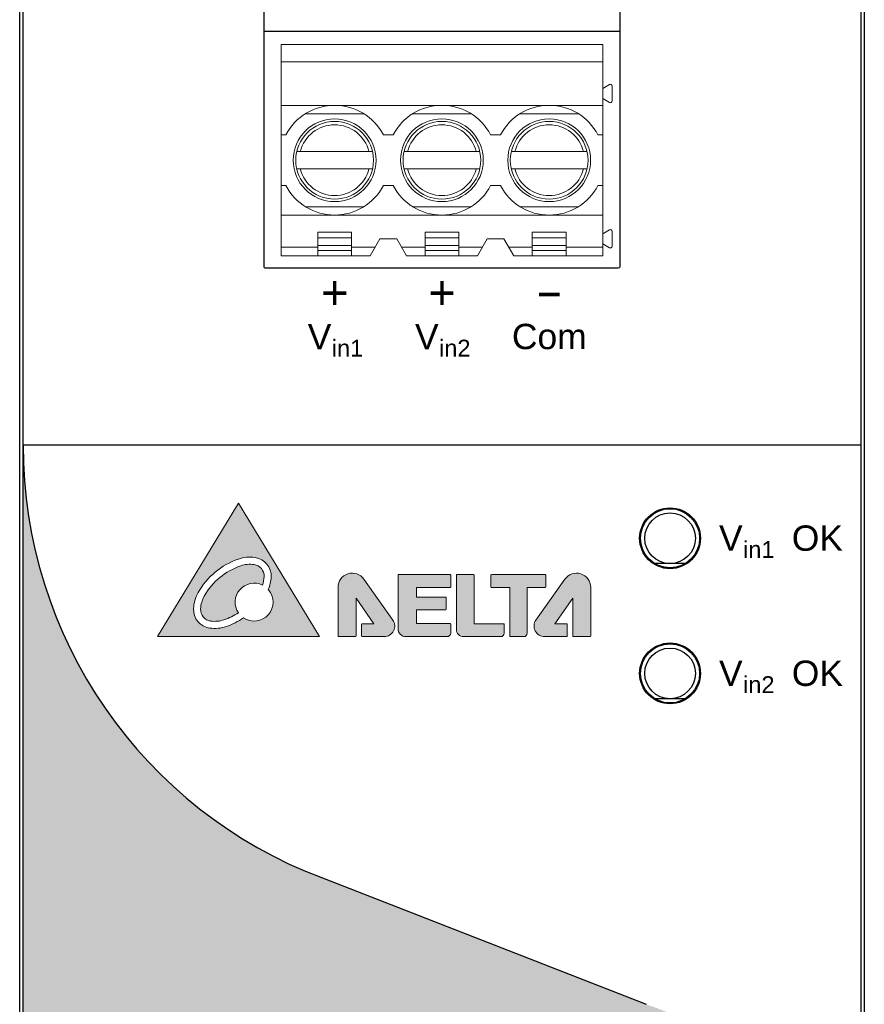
# Model space of a CAD drawing. Header units: millimetres. Extents: x 0 to 420, y 0 to 297.
# Tile 7 of 8: x 311 to 361, y 138 to 197. Entities that reach past the tile are written whole.
import ezdxf
from ezdxf.enums import TextEntityAlignment as Align

# ---------------------------------------------------------------- set-up
doc = ezdxf.new("R2010")
doc.units = ezdxf.units.MM
doc.layers.get('0').update_dxf_attribs({"linetype": 'CONTINUOUS', "lineweight": 13})
doc.layers.add('Dim', color=2, linetype='CONTINUOUS', lineweight=9)
doc.styles.add('arial', font='arial.ttf', dxfattribs={"height": 5})

# ---------------------------------------------------------------- blocks, each defined once
blk = doc.blocks.new('3p')
at = {"layer": 'Dim', "color": 7}
for p, q in [((-9.525000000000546, -5.65000000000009), (-9.525000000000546, 6.849999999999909)), ((-9.525000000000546, 6.849999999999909), (9.524999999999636, 6.849999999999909)), ((9.524999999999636, -5.65000000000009), (9.524999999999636, 6.849999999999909)), ((-9.525000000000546, 5.824904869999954), (9.524999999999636, 5.824904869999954)), ((9.524999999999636, 4.25), (9.924999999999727, 4.480940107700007)), ((10.07499999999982, 3.505662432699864), (10.07499999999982, 4.394337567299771)), ((9.924999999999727, 3.419059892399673), (9.524999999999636, 3.649999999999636)), ((-9.525000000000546, 3.25), (9.524999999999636, 3.25)), ((-4.617949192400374, 2.75), (-8.082050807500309, 2.75)), ((1.732050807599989, 2.75), (-1.732050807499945, 2.75)), ((8.082050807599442, 2.75), (4.617949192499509, 2.75)), ((-9.233140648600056, 1.5), (-9.525000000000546, 1.5)), ((-2.883140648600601, 1.5), (-3.466859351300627, 1.5)), ((3.466859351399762, 1.5), (2.883140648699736, 1.5)), ((9.524999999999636, 1.5), (9.233140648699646, 1.5)), ((-4.119735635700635, 0.5100000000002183), (-8.580133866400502, 0.5100000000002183)), ((2.230264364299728, 0.5100000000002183), (-2.230133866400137, 0.5100000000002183)), ((4.119866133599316, 0.5100000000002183), (8.580264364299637, 0.5100000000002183)), ((-8.580264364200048, -0.5100000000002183), (-4.119866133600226, -0.5100000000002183)), ((-2.230264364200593, -0.5100000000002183), (2.230133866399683, -0.5100000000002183)), ((8.580133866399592, -0.5100000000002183), (4.11973563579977, -0.5100000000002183)), ((-9.525000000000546, -1.5), (-9.233140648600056, -1.5)), ((-3.466859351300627, -1.5), (-2.883140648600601, -1.5)), ((2.883140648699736, -1.5), (3.466859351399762, -1.5)), ((9.233140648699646, -1.5), (9.524999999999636, -1.5)), ((-8.082050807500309, -2.75), (-4.617949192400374, -2.75)), ((-1.732050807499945, -2.75), (1.732050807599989, -2.75)), ((4.617949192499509, -2.75), (8.082050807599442, -2.75)), ((-9.525000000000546, -3.25), (9.524999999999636, -3.25)), ((-7.350000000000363, -5.65000000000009), (-7.350000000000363, -4.25)), ((-7.350000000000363, -4.25), (-5.350000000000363, -4.25)), ((-5.350000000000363, -4.600000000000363), (-7.350000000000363, -4.600000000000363)), ((-5.350000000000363, -4.25), (-5.350000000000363, -5.65000000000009)), ((-3.675000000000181, -4.65000000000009), (-4.252350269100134, -5.65000000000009)), ((-3.675000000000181, -4.65000000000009), (-2.675000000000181, -4.65000000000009)), ((-2.097649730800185, -5.65000000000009), (-2.675000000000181, -4.65000000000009)), ((-1, -5.65000000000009), (-1, -4.25)), ((-1, -4.25), (1, -4.25)), ((1, -4.600000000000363), (-1, -4.600000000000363)), ((1, -4.25), (1, -5.65000000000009)), ((2.09764973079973, -5.65000000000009), (2.674999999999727, -4.65000000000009)), ((2.674999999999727, -4.65000000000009), (3.674999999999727, -4.65000000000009)), ((4.252350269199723, -5.65000000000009), (3.674999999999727, -4.65000000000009)), ((5.349999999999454, -5.65000000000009), (5.349999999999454, -4.25)), ((5.349999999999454, -4.25), (7.349999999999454, -4.25)), ((5.349999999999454, -4.600000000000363), (7.349999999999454, -4.600000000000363)), ((7.349999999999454, -4.25), (7.349999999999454, -5.65000000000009)), ((9.524999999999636, -4.350000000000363), (9.924999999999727, -4.119059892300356)), ((10.07499999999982, -5.094337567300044), (10.07499999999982, -4.205662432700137)), ((-9.525000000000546, -5.15000000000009), (-7.350000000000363, -5.15000000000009)), ((-5.350000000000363, -5.050000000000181), (-7.350000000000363, -5.050000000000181)), ((-5.350000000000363, -5.15000000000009), (-3.963675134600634, -5.15000000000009)), ((-2.386324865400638, -5.15000000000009), (-1, -5.15000000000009)), ((1, -5.050000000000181), (-1, -5.050000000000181)), ((1, -5.15000000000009), (2.386324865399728, -5.15000000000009)), ((3.963675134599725, -5.15000000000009), (5.349999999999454, -5.15000000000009)), ((5.349999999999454, -5.050000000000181), (7.349999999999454, -5.050000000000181)), ((7.349999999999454, -5.15000000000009), (9.524999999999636, -5.15000000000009)), ((9.924999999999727, -5.180940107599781), (9.524999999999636, -4.949999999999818)), ((-4.252350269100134, -5.65000000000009), (-9.525000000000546, -5.65000000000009)), ((-5.350000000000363, -5.350000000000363), (-7.350000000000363, -5.350000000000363)), ((2.09764973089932, -5.65000000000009), (-2.097649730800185, -5.65000000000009)), ((1, -5.350000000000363), (-1, -5.350000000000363)), ((4.252350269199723, -5.65000000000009), (9.524999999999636, -5.65000000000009)), ((5.349999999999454, -5.350000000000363), (7.349999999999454, -5.350000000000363))]:
    blk.add_line(p, q, dxfattribs=at)
for centre, radius in [((-6.350000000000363, 0), 2.45), ((0, 0), 2.45), ((6.349999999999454, 0), 2.45), ((-6.350000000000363, 0), 2.299999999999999), ((0, 0), 2.299999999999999), ((6.349999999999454, 0), 2.299999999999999)]:
    blk.add_circle(centre, radius, dxfattribs=at)
for centre, radius, start, end in [((9.974999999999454, 4.394337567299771), 0.1, 0, 119.9999999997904), ((9.974999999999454, 3.505662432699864), 0.1, 240.0000000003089, 0), ((-6.350000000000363, 0), 3.25, 27.48642625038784, 152.5135737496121), ((0, 0), 3.25, 27.48642625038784, 152.5135737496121), ((6.349999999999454, 0), 3.25, 27.48642625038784, 152.5135737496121), ((-6.350000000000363, 0), 2.094999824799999, 14.08946956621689, 165.9105308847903), ((0, 0), 2.094999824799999, 14.08946956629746, 165.9105308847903), ((6.349999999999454, 0), 2.094999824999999, 14.08946956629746, 165.9105308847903), ((-6.350000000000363, 0), 2.094999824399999, 194.0894695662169, 345.9105304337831), ((0, 0), 2.094999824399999, 194.0894695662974, 345.9105304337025), ((6.349999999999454, 0), 2.094999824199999, 194.0894695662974, 345.9105304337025), ((-6.350000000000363, 0), 3.25, 207.4864262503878, 332.5135737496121), ((0, 0), 3.25, 207.4864262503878, 332.5135737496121), ((6.349999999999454, 0), 3.25, 207.4864262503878, 332.5135737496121), ((9.974999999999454, -4.205662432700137), 0.1, 0, 119.9999999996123), ((9.974999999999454, -5.094337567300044), 0.1, 240.0000000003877, 0)]:
    blk.add_arc(centre, radius, start, end, dxfattribs=at)

msp = doc.modelspace()

# ---------------------------------------------------------------- hatches: boundary and pattern name
at = {"ltscale": 5}
h = msp.add_hatch(color=18, dxfattribs=at)
h.paths.add_polyline_path([(348.138101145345, 138.4080672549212), (328.9677809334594, 145.8863927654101, -0.3119421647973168), (311.2499999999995, 171.5220753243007), (311.2499999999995, 90.68026397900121, 0.4142135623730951), (312.2499999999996, 89.68026397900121), (359.8499999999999, 89.68026397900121, 0.4142135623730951), (360.8499999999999, 90.68026397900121), (360.8499999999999, 125.4481900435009, 0.2382968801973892)])
h.paths.add_polyline_path([(349.7549999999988, 116.7802639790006), (349.7549999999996, 97.78026397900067), (322.3449999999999, 97.7802639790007), (322.3449999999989, 116.7802639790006)], flags=16)
h = msp.add_hatch(color=256)
edge = h.paths.add_edge_path(flags=16)
edge.add_arc((324.8277576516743, 163.7585846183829), 1.111940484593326, 357.4529575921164, 442.0094395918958)
edge.add_arc((324.68750222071, 162.7594209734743), 2.120900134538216, 82.0094395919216, 108.888786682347)
edge.add_arc((325.4144467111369, 160.6348331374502), 4.366411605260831, 108.888786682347, 150.5736105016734)
edge.add_arc((323.4586340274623, 161.7380640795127), 2.120900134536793, 150.5736105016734, 177.4529575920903)
edge.add_arc((322.45067115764, 161.7829018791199), 1.111940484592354, 177.4529575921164, 262.0094395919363)
edge.add_arc((322.5909265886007, 162.7820655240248), 2.120900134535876, 262.0094395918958, 288.8887866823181)
edge.add_arc((321.8639820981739, 164.9066533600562), 4.366411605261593, 288.8887866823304, 303.9403117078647)
edge.add_arc((324.9236792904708, 162.2194092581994), 1.123062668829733, 236.3810211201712, 401.3695137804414)
edge.add_arc((323.8197947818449, 163.8034224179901), 2.120900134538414, 336.6160173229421, 357.4529575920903)
edge = h.paths.add_edge_path(flags=0)
edge.add_arc((324.8277576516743, 163.7585846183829), 0.6925457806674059, 357.4529575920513, 442.0094395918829)
edge.add_arc((324.68750222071, 162.7594209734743), 1.701505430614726, 82.00943959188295, 108.8887866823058)
edge.add_arc((325.4144467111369, 160.6348331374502), 3.947016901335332, 108.8887866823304, 150.5736105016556)
edge.add_arc((323.4586340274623, 161.7380640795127), 1.701505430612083, 150.5736105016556, 177.4529575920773)
edge.add_arc((322.45067115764, 161.7829018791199), 0.6925457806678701, 177.4529575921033, 262.0094395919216)
edge.add_arc((322.5909265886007, 162.7820655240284), 1.701505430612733, 262.0094395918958, 288.8887866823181)
edge.add_arc((321.8639820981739, 164.9066533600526), 3.947016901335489, 288.8887866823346, 302.7061557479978)
edge.add_arc((324.9236792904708, 162.2194092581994), 1.123062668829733, 63.7419992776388, 214.3685162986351, ccw=False)
edge.add_arc((323.8197947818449, 163.8034224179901), 1.701505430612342, 340.1830411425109, 357.4529575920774)
h.paths.add_polyline_path([(328.7905845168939, 160.1742675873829), (324.0084704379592, 168.0742675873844), (319.202411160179, 160.1742675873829)])
h = msp.add_hatch(color=256)
edge = h.paths.add_edge_path()
edge.add_arc((333.4882667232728, 163.820308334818), 0.0427723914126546, 89.9999999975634, 179.9999999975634, ccw=False)
edge.add_line((333.4882667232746, 163.8630807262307), (336.5232234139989, 163.8630807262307))
edge.add_arc((336.5232234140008, 163.820308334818), 0.0427723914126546, 2.4365931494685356e-09, 90.0000000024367, ccw=False)
edge.add_line((336.5659958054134, 163.8203083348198), (336.5659958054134, 163.1258290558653))
edge.add_arc((336.5232234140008, 163.1258290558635), 0.0427723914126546, -89.9999999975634, 2.4365931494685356e-09, ccw=False)
edge.add_line((336.5232234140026, 163.0830566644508), (334.5324958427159, 163.0830566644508))
edge.add_line((334.5324958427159, 163.0830566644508), (334.5324958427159, 162.5206023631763))
edge.add_line((334.5324958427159, 162.5206023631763), (336.247964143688, 162.5206023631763))
edge.add_arc((336.247964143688, 162.4778299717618), 0.0427723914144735, 0, 90, ccw=False)
edge.add_line((336.2907365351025, 162.4778299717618), (336.2907365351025, 161.7959495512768))
edge.add_arc((336.247964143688, 161.7959495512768), 0.0427723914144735, -90, 0, ccw=False)
edge.add_line((336.247964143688, 161.7531771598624), (334.5324958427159, 161.7531771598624))
edge.add_line((334.5324958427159, 161.7531771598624), (334.5324958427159, 160.9478817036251))
edge.add_line((334.5324958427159, 160.9478817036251), (336.5232234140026, 160.9478817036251))
edge.add_arc((336.5232234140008, 160.9051093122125), 0.0427723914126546, -2.4365931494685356e-09, 89.9999999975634, ccw=False)
edge.add_line((336.5659958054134, 160.9051093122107), (336.5659958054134, 160.3875975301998))
edge.add_arc((336.3526658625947, 160.3875975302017), 0.2133299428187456, 269.9999999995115, 359.9999999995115, ccw=False)
edge.add_line((336.3526658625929, 160.1742675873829), (333.9159906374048, 160.1742675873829))
edge.add_arc((333.9159906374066, 160.6447638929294), 0.4704963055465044, 179.999999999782, 269.9999999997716, ccw=False)
edge.add_line((333.4454943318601, 160.6447638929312), (333.4454943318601, 163.8203083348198))
edge = h.paths.add_edge_path()
edge.add_line((342.1940753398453, 163.8119090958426), (342.1940753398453, 163.1242081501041))
edge.add_arc((342.1513029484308, 163.1242081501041), 0.0427723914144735, -90, 0, ccw=False)
edge.add_line((342.1513029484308, 163.0814357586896), (341.0986377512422, 163.0814357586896))
edge.add_line((341.0986377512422, 163.0814357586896), (341.0986377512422, 160.3875975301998))
edge.add_arc((340.8853078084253, 160.3875975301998), 0.2133299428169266, -90, 0, ccw=False)
edge.add_line((340.8853078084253, 160.1742675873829), (340.1011570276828, 160.1742675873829))
edge.add_arc((340.1011570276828, 160.2170399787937), 0.0427723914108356, 180, 270, ccw=False)
edge.add_line((340.058384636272, 160.2170399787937), (340.058384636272, 163.0814357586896))
edge.add_line((340.058384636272, 163.0814357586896), (338.9931942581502, 163.0814357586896))
edge.add_arc((338.993194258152, 163.1242081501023), 0.0427723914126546, 179.9999999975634, 269.99999999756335, ccw=False)
edge.add_line((338.9504218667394, 163.1242081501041), (338.9504218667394, 163.8119090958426))
edge.add_arc((338.993194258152, 163.8119090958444), 0.0427723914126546, 90.0000000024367, 180.0000000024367, ccw=False)
edge.add_line((338.9931942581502, 163.854681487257), (342.1513029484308, 163.854681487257))
edge.add_arc((342.1513029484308, 163.8119090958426), 0.0427723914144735, 0, 90, ccw=False)
edge = h.paths.add_edge_path()
edge.add_line((339.7345718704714, 160.3875975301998), (339.7345718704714, 160.8968574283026))
edge.add_arc((339.691799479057, 160.8968574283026), 0.0427723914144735, 0, 90)
edge.add_line((339.691799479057, 160.9396298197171), (337.9487757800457, 160.9396298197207))
edge.add_line((337.9487757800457, 160.9396298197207), (337.9487757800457, 163.8175822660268))
edge.add_arc((337.9060033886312, 163.8175822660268), 0.0427723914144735, 0, 90)
edge.add_line((337.9060033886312, 163.8603546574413), (336.9431905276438, 163.8603546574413))
edge.add_arc((336.9431905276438, 163.8175822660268), 0.0427723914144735, 90, 180)
edge.add_line((336.9004181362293, 163.8175822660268), (336.9004181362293, 160.6149408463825))
edge.add_arc((337.3410913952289, 160.6149408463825), 0.4406732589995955, 180, 270)
edge.add_line((337.3410913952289, 160.1742675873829), (339.5212419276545, 160.1742675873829))
edge.add_arc((339.5212419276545, 160.3875975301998), 0.2133299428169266, 270, 360)
edge = h.paths.add_edge_path()
edge.add_line((343.4633182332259, 160.8967100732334), (343.4633182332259, 160.2170399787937))
edge.add_arc((343.4205458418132, 160.2170399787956), 0.0427723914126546, 269.99999999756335, 359.9999999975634, ccw=False)
edge.add_line((343.4205458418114, 160.1742675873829), (342.1238147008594, 160.1742675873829))
edge.add_arc((342.1238147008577, 160.7981937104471), 0.6239261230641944, 144.7268804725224, 270.0000000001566, ccw=False)
edge.add_line((341.6144360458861, 161.1584952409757), (343.3259229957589, 163.5781211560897))
edge.add_arc((344.0126627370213, 163.092365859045), 0.8411716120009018, -9.680434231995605e-11, 144.7268804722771, ccw=False)
edge.add_line((344.8538343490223, 163.0923658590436), (344.8538343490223, 160.2170399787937))
edge.add_arc((344.8110619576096, 160.2170399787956), 0.0427723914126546, 269.99999999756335, 359.9999999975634, ccw=False)
edge.add_line((344.8110619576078, 160.1742675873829), (343.829240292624, 160.1742675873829))
edge.add_arc((343.8292402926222, 160.2170399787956), 0.0427723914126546, 180.0000000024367, 270.00000000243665, ccw=False)
edge.add_line((343.7864679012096, 160.2170399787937), (343.7864679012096, 162.4497245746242))
edge.add_line((343.7864679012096, 162.4497245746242), (342.7363419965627, 160.9394824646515))
edge.add_line((342.7363419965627, 160.9394824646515), (343.4205458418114, 160.9394824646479))
edge.add_arc((343.4205458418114, 160.8967100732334), 0.0427723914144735, 0, 90, ccw=False)
edge = h.paths.add_edge_path()
edge.add_line((331.286189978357, 160.8967100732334), (331.286189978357, 160.2170399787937))
edge.add_arc((331.3289623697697, 160.2170399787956), 0.0427723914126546, 180.0000000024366, 270.0000000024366)
edge.add_line((331.3289623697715, 160.1742675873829), (332.6256935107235, 160.1742675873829))
edge.add_arc((332.6256935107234, 160.7981937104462), 0.6239261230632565, 270.0000000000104, 395.2731195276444)
edge.add_line((333.1350721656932, 161.1584952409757), (331.423585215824, 163.5781211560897))
edge.add_arc((330.7368454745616, 163.092365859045), 0.8411716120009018, 35.27311952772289, 180.0000000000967)
edge.add_line((329.8956738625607, 163.0923658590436), (329.8956738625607, 160.2170399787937))
edge.add_arc((329.9384462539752, 160.2170399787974), 0.0427723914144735, 180.0000000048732, 270.0000000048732)
edge.add_line((329.9384462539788, 160.1742675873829), (330.9202679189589, 160.1742675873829))
edge.add_arc((330.9202679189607, 160.2170399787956), 0.0427723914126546, 269.9999999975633, 359.9999999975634)
edge.add_line((330.9630403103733, 160.2170399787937), (330.9630403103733, 162.4497245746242))
edge.add_line((330.9630403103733, 162.4497245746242), (332.0131662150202, 160.9394824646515))
edge.add_line((332.0131662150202, 160.9394824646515), (331.3289623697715, 160.9394824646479))
edge.add_arc((331.3289623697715, 160.8967100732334), 0.0427723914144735, 90, 180)
edge = h.paths.add_edge_path(flags=16)
edge.add_spline(control_points=[(329.9403224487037, 160.1766252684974), (329.9403224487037, 160.1766252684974), (330.9185390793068, 160.1766252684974), (330.9185390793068, 160.1766252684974)], knot_values=[13, 13, 13, 13, 14, 14, 14, 14], degree=3, periodic=0)

# ---------------------------------------------------------------- linework, layer by layer
at = {"lineweight": 30}
for p, q in [((346.579999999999, 196.008121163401), (325.5199999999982, 196.008121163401)), ((328.9677809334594, 145.8863927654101), (348.138101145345, 138.4080672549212))]:
    msp.add_line(p, q, dxfattribs=at)
at = {"linetype": 'Continuous', "lineweight": 30, "ltscale": 5}
msp.add_line((311.2499999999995, 171.5220753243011), (360.8499999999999, 171.5220753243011), dxfattribs=at)
at = {"linetype": 'Continuous', "lineweight": 30}
for p, q in [((350.4352340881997, 164.5000000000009), (348.6647659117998, 164.5000000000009)), ((350.4352340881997, 156.5000000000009), (348.6647659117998, 156.5000000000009))]:
    msp.add_line(p, q, dxfattribs=at)
at = {"color": 7, "linetype": 'Continuous', "lineweight": 30}
msp.add_lwpolyline([(311.0499999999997, 88.00000000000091), (311.0499999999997, 209.0000000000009), (361.0499999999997, 209.0000000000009), (361.0499999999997, 88.00000000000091)], close=True, dxfattribs=at)
at = {"lineweight": 30}
for points in [[(312.2499999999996, 207.3198000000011), (359.8499999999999, 207.3198000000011, -0.4142135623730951), (360.8499999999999, 206.3198000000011), (360.8499999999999, 90.68026397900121, -0.4142135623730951), (359.8499999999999, 89.68026397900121), (312.2499999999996, 89.68026397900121, -0.4142135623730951), (311.2499999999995, 90.68026397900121), (311.2499999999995, 206.3198000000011, -0.4142135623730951)], [(325.5199999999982, 200.8802639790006, -0.4142135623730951), (325.6199999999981, 200.9802639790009), (346.4799999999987, 200.9802639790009, -0.4142135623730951), (346.579999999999, 200.8802639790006), (346.579999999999, 182.0802639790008, -0.4142135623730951), (346.4799999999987, 181.9802639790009), (325.6199999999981, 181.9802639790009, -0.4142135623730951), (325.5199999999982, 182.0802639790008)]]:
    msp.add_lwpolyline(points, format="xyb", close=True, dxfattribs=at)
msp.add_lwpolyline([(319.202411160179, 160.1742675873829), (328.7905845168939, 160.1742675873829), (324.0084704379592, 168.0742675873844)], close=True)
for points in [[(331.286189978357, 160.8967100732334), (331.286189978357, 160.2170399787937, 0.4142135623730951), (331.3289623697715, 160.1742675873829), (332.6256935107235, 160.1742675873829, 0.6084466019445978), (333.1350721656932, 161.1584952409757), (331.423585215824, 163.5781211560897, 0.7313995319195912), (329.8956738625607, 163.0923658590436), (329.8956738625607, 160.2170399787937, 0.4142135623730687), (329.9384462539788, 160.1742675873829), (330.9202679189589, 160.1742675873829, 0.4142135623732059), (330.9630403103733, 160.2170399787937), (330.9630403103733, 162.4497245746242), (332.0131662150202, 160.9394824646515), (331.3289623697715, 160.9394824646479, 0.414213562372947)], [(333.4454943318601, 163.8203083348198, -0.4142135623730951), (333.4882667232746, 163.8630807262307), (336.5232234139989, 163.8630807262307, -0.4142135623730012), (336.5659958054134, 163.8203083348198), (336.5659958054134, 163.1258290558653, -0.4142135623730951), (336.5232234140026, 163.0830566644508), (334.5324958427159, 163.0830566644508), (334.5324958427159, 162.5206023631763), (336.247964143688, 162.5206023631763, -0.4142135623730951), (336.2907365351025, 162.4778299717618), (336.2907365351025, 161.7959495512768, -0.4142135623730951), (336.247964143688, 161.7531771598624), (334.5324958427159, 161.7531771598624), (334.5324958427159, 160.9478817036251), (336.5232234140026, 160.9478817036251, -0.414213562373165), (336.5659958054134, 160.9051093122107), (336.5659958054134, 160.3875975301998, -0.4142135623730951), (336.3526658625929, 160.1742675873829), (333.9159906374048, 160.1742675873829, -0.4142135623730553), (333.4454943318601, 160.6447638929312)], [(339.7345718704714, 160.3875975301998), (339.7345718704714, 160.8968574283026, 0.4142135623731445), (339.691799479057, 160.9396298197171), (337.9487757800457, 160.9396298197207), (337.9487757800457, 163.8175822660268, 0.4142135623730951), (337.9060033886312, 163.8603546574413), (336.9431905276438, 163.8603546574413, 0.4142135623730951), (336.9004181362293, 163.8175822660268), (336.9004181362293, 160.6149408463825, 0.4142135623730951), (337.3410913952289, 160.1742675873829), (339.5212419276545, 160.1742675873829, 0.4142135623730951)], [(342.1940753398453, 163.8119090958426), (342.1940753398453, 163.1242081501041, -0.4142135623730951), (342.1513029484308, 163.0814357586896), (341.0986377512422, 163.0814357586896), (341.0986377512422, 160.3875975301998, -0.4142135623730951), (340.8853078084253, 160.1742675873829), (340.1011570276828, 160.1742675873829, -0.4142135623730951), (340.058384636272, 160.2170399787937), (340.058384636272, 163.0814357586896), (338.9931942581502, 163.0814357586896, -0.4142135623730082), (338.9504218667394, 163.1242081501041), (338.9504218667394, 163.8119090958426, -0.4142135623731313), (338.9931942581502, 163.854681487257), (342.1513029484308, 163.854681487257, -0.4142135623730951)], [(343.4633182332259, 160.8967100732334), (343.4633182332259, 160.2170399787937, -0.4142135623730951), (343.4205458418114, 160.1742675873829), (342.1238147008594, 160.1742675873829, -0.6084466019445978), (341.6144360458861, 161.1584952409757), (343.3259229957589, 163.5781211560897, -0.7313995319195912), (344.8538343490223, 163.0923658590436), (344.8538343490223, 160.2170399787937, -0.4142135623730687), (344.8110619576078, 160.1742675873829), (343.829240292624, 160.1742675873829, -0.4142135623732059), (343.7864679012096, 160.2170399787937), (343.7864679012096, 162.4497245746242), (342.7363419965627, 160.9394824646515), (343.4205458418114, 160.9394824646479, -0.414213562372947)]]:
    msp.add_lwpolyline(points, format="xyb", close=True)
for centre in [(349.5499999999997, 166.0000000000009), (349.5499999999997, 158.0000000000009)]:
    msp.add_circle(centre, 1.8, dxfattribs=at)
at = {"linetype": 'Continuous', "lineweight": 30}
for centre, radius in [((349.5499999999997, 165.9999680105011), 1.8), ((349.5499999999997, 166.0000000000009), 1.75), ((349.5499999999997, 166.0000000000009), 1.5), ((349.5499999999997, 157.9999680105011), 1.8), ((349.5499999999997, 158.0000000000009), 1.75), ((349.5499999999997, 158.0000000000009), 1.5)]:
    msp.add_circle(centre, radius, dxfattribs=at)
at = {"lineweight": 30}
msp.add_arc((338.6548986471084, 171.5220753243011), 27.40489864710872, 180, 249.2996078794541, dxfattribs=at)
for centre, radius, start, end in [((325.4144467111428, 160.6348331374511), 4.366411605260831, 108.8887866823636, 150.5736105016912), ((324.6875022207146, 162.7594209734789), 2.120900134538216, 82.00943959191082, 108.8887866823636), ((324.6875022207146, 162.7594209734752), 1.701505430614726, 82.0094395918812, 108.8887866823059), ((324.8277576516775, 163.7585846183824), 0.6925457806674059, 357.4529575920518, 82.0094395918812), ((324.8277576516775, 163.7585846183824), 1.111940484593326, 357.4529575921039, 82.0094395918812), ((325.4144467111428, 160.6348331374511), 3.947016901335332, 108.8887866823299, 150.5736105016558), ((324.9236792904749, 162.2194092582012), 1.123062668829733, 63.74199927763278, 214.3685162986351), ((323.8197947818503, 163.8034224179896), 1.701505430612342, 340.1830411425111, 357.4529575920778), ((323.8197947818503, 163.8034224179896), 2.120900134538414, 336.6160173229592, 357.4529575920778), ((323.4586340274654, 161.7380640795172), 2.120900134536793, 150.5736105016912, 177.4529575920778), ((324.9236792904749, 162.2194092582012), 1.123062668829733, 236.381021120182, 41.36951378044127), ((323.4586340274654, 161.7380640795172), 1.701505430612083, 150.5736105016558, 177.4529575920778), ((322.4506711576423, 161.7829018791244), 1.111940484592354, 177.4529575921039, 262.0094395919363), ((322.4506711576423, 161.7829018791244), 0.6925457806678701, 177.4529575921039, 262.0094395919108), ((321.8639820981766, 164.9066533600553), 3.947016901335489, 288.88878668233, 302.7061557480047), ((322.5909265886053, 162.7820655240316), 1.701505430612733, 262.0094395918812, 288.8887866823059), ((321.8639820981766, 164.9066533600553), 4.366411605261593, 288.88878668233, 303.940311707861), ((322.5909265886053, 162.782065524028), 2.120900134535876, 262.0094395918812, 288.8887866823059)]:
    msp.add_arc(centre, radius, start, end)
msp.add_open_spline([(329.9403224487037, 160.1766252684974), (329.9403224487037, 160.1766252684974), (330.9185390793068, 160.1766252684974), (330.9185390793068, 160.1766252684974)], degree=3)

# ---------------------------------------------------------------- block references
msp.add_blockref('3p', (336.0449999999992, 188.3795387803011), dxfattribs=at)

# ---------------------------------------------------------------- texts
at = {"lineweight": 30, "style": 'arial', "text_generation_flag": 2}
for p in [(329.6999999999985, 180.4802639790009), (329.6999999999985, 180.4802639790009), (336.0499999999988, 180.4802639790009), (336.0499999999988, 180.4802639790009)]:
    msp.add_text('+', height=2, rotation=180, dxfattribs=at).set_placement(p, align=Align.MIDDLE_CENTER)
at = {"lineweight": 30, "style": 'arial', "text_generation_flag": 2, "width": 1.8}
msp.add_text('-', height=2, rotation=180, dxfattribs=at).set_placement((342.3999999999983, 180.2058034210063), align=Align.MIDDLE_CENTER)
msp.add_text('-', height=2, rotation=180, dxfattribs=at).set_placement((342.3999999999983, 180.2058034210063), align=Align.MIDDLE_CENTER)
at = {"lineweight": 30, "style": 'arial'}
for s, p in [('V', (328.1029672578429, 177.1802639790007)), ('V', (334.4529672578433, 177.1802639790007)), ('V     OK', (352.4499999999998, 165.257408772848)), ('V     OK', (352.4499999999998, 157.257408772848))]:
    msp.add_text(s, height=1.5, dxfattribs=at).set_placement(p)
for s, height, p in [('Com', 1.5, (342.3999999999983, 177.1951832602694)), ('in1', 1, (330.4560260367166, 176.7548524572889)), ('in2', 1, (336.8060260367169, 176.7548524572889)), ('in1', 1, (354.8030587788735, 164.8319972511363)), ('in2', 1, (354.8030587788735, 156.8319972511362))]:
    msp.add_text(s, height=height, dxfattribs=at).set_placement(p, align=Align.CENTER)

doc.saveas('drawing.dxf')
